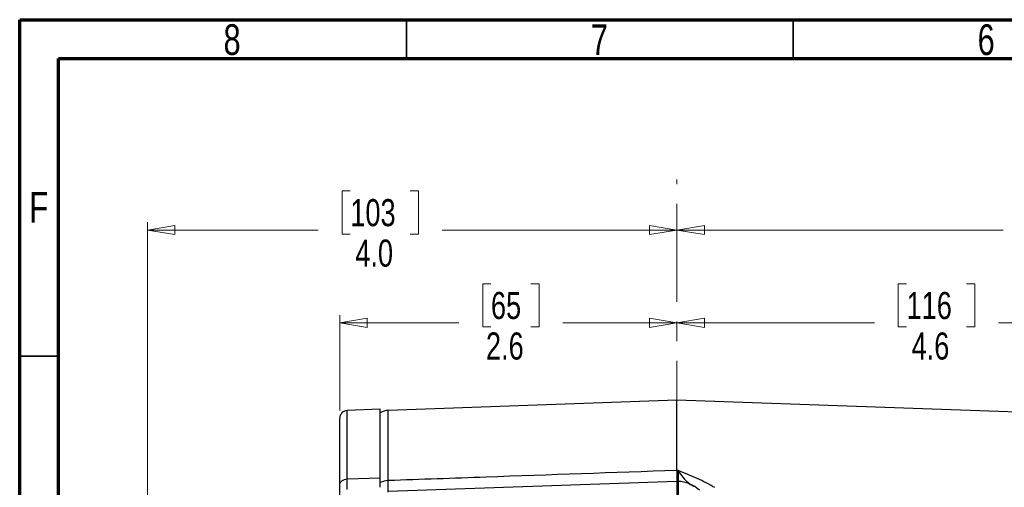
# Model space of a CAD drawing. Header units: inches. Extents: x 0.6 to 16.3, y 0.2 to 11.5.
# Tile 5 of 9: x 0.6 to 5.6, y 9.1 to 11.5. Entities that reach past the tile are written whole.
import ezdxf

# ---------------------------------------------------------------- set-up
doc = ezdxf.new("R2010")
doc.units = ezdxf.units.IN
doc.header["$MEASUREMENT"] = 0
doc.linetypes.add('CENTERX2', pattern=[0.8, 0.5, -0.1, 0.1, -0.1])
doc.styles.add('SLDTEXTSTYLE0', font='TXT', dxfattribs={"width": 0.75})
doc.dimstyles.new('SLDDIMSTYLE1', dxfattribs={"dimtxt": 0.137795, "dimasz": 0.14, "dimexe": 0, "dimexo": 0.0625, "dimgap": 0.034449, "dimtad": 0, "dimdec": 1, "dimlfac": 1.5, "dimrnd": 1e-09, "dimzin": 12, "dimdsep": 46, "dimtxsty": 'SLDTEXTSTYLE0', "dimblk1": 'CLOSED', "dimblk2": 'CLOSED', "dimsah": 1, "dimcen": 0.09, "dimadec": 0, "dimazin": 3, "dimtfac": 1, "dimtdec": 1, "dimtofl": 0, "dimtmove": 0, "dimatfit": 3, "dimldrblk": 'CLOSED', "dimfxl": 0, "dimfrac": 2, "dimtolj": 1, "dimtzin": 12, "dimarcsym": 0})
doc.dimstyles.new('SLDDIMSTYLE3', dxfattribs={"dimtxt": 0.137795, "dimasz": 0.14, "dimexe": 0, "dimexo": 0.0625, "dimgap": 0.034449, "dimtad": 0, "dimdec": 1, "dimlfac": 1.5, "dimrnd": 1e-09, "dimzin": 12, "dimdsep": 46, "dimtxsty": 'SLDTEXTSTYLE0', "dimblk1": 'CLOSED', "dimblk2": 'CLOSED', "dimsah": 1, "dimcen": 0.09, "dimadec": 0, "dimazin": 3, "dimtfac": 1, "dimtofl": 0, "dimtmove": 0, "dimatfit": 3, "dimldrblk": 'CLOSED', "dimfxl": 0, "dimfrac": 2, "dimtolj": 1, "dimtzin": 12, "dimarcsym": 0})
doc.dimstyles.new('SLDDIMSTYLE5', dxfattribs={"dimtxt": 0.137795, "dimasz": 0.14, "dimexe": 0, "dimexo": 0.0625, "dimgap": 0.034449, "dimtad": 0, "dimdec": 1, "dimlfac": 1.5, "dimrnd": 1e-09, "dimzin": 4, "dimdsep": 46, "dimtxsty": 'SLDTEXTSTYLE0', "dimblk1": 'CLOSED', "dimblk2": 'CLOSED', "dimsah": 1, "dimcen": 0.09, "dimadec": 0, "dimazin": 1, "dimtfac": 1, "dimtdec": 1, "dimtofl": 0, "dimtmove": 0, "dimatfit": 3, "dimldrblk": 'CLOSED', "dimfxl": 0, "dimfrac": 2, "dimtolj": 1, "dimtzin": 12, "dimarcsym": 0})

# ---------------------------------------------------------------- blocks, each defined once
blk = doc.blocks.new('_Closed')
at = {"color": 0, "linetype": 'ByBlock', "lineweight": -2}
for p, q in [((-1, 0.166667), (0, 0)), ((-1, 0.166667), (-1, -0.166667)), ((0, 0), (-1, -0.166667)), ((0, 0), (-1, 0))]:
    blk.add_line(p, q, dxfattribs=at)
blk = doc.blocks.new('_D_6')
at = {"color": 7, "linetype": 'Continuous', "lineweight": 0}
for p, q in [((5.1051, 10.152), (5.0631, 10.152)), ((5.0631, 10.152), (5.0631, 9.9333)), ((5.4105, 10.152), (5.4525, 10.152)), ((5.4525, 10.152), (5.4525, 9.9333)), ((6.9813, 8.9654), (6.9813, 9.9929)), ((3.936, 9.9536), (4.9423, 9.9536)), ((5.0631, 9.9333), (5.1051, 9.9333)), ((5.4525, 9.9333), (5.4105, 9.9333)), ((6.9813, 9.9536), (5.5734, 9.9536))]:
    blk.add_line(p, q, dxfattribs=at)
at = {"color": 7, "linetype": 'Continuous', "lineweight": 18, "xscale": 0.14, "yscale": 0.14, "rotation": 180.0000000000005}
blk.add_blockref('_Closed', (3.936, 9.9536), dxfattribs=at)
at = {"color": 7, "linetype": 'Continuous', "lineweight": 18, "xscale": 0.14, "yscale": 0.14}
blk.add_blockref('_Closed', (6.9813, 9.9536), dxfattribs=at)
at = {"color": 7, "linetype": 'Continuous', "lineweight": 18, "char_height": 0.1378, "attachment_point": 1, "style": 'SLDTEXTSTYLE0'}
for s, insert in [('116', (5.1051, 10.1109)), ('4.6', (5.1306, 9.9047))]:
    blk.add_mtext(s, dxfattribs=dict(at, insert=insert))
blk = doc.blocks.new('_D_7')
at = {"color": 7, "linetype": 'Continuous', "lineweight": 0}
for p, q in [((2.2735, 10.6245), (2.2315, 10.6245)), ((2.2315, 10.6245), (2.2315, 10.4057)), ((2.5789, 10.6245), (2.6209, 10.6245)), ((2.6209, 10.6245), (2.6209, 10.4057)), ((1.241, 7.9065), (1.241, 10.4654)), ((1.241, 10.426), (2.1106, 10.426)), ((3.936, 10.426), (2.7417, 10.426)), ((2.2315, 10.4057), (2.2735, 10.4057)), ((2.6209, 10.4057), (2.5789, 10.4057))]:
    blk.add_line(p, q, dxfattribs=at)
at = {"color": 7, "linetype": 'Continuous', "lineweight": 18, "xscale": 0.14, "yscale": 0.14, "rotation": 180.0000000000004}
blk.add_blockref('_Closed', (1.241, 10.426), dxfattribs=at)
at = {"color": 7, "linetype": 'Continuous', "lineweight": 18, "xscale": 0.14, "yscale": 0.14}
blk.add_blockref('_Closed', (3.936, 10.426), dxfattribs=at)
at = {"color": 7, "linetype": 'Continuous', "lineweight": 18, "char_height": 0.1378, "attachment_point": 1, "style": 'SLDTEXTSTYLE0'}
for s, insert in [('103', (2.2735, 10.5833)), ('4.0', (2.2989, 10.3772))]:
    blk.add_mtext(s, dxfattribs=dict(at, insert=insert))
blk = doc.blocks.new('_D_8')
at = {"color": 7, "linetype": 'Continuous', "lineweight": 0}
for p, q in [((2.9895, 10.152), (2.9475, 10.152)), ((2.9475, 10.152), (2.9475, 9.9333)), ((3.1931, 10.152), (3.2351, 10.152)), ((3.2351, 10.152), (3.2351, 9.9333)), ((2.2197, 9.5073), (2.2197, 9.9929)), ((2.2197, 9.9536), (2.8267, 9.9536)), ((2.9475, 9.9333), (2.9895, 9.9333)), ((3.2351, 9.9333), (3.1931, 9.9333)), ((3.936, 9.9536), (3.3559, 9.9536))]:
    blk.add_line(p, q, dxfattribs=at)
at = {"color": 7, "linetype": 'Continuous', "lineweight": 18, "xscale": 0.14, "yscale": 0.14}
for p, rotation in [((2.2197, 9.9536), 179.9999999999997), ((3.936, 9.9536), 359.9999999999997)]:
    blk.add_blockref('_Closed', p, dxfattribs=dict(at, rotation=rotation))
at = {"color": 7, "linetype": 'Continuous', "lineweight": 18, "char_height": 0.1378, "attachment_point": 1, "style": 'SLDTEXTSTYLE0'}
for s, insert in [('65', (2.9895, 10.1109)), ('2.6', (2.964, 9.9047))]:
    blk.add_mtext(s, dxfattribs=dict(at, insert=insert))
blk = doc.blocks.new('_D_9')
at = {"color": 7, "linetype": 'Continuous', "lineweight": 0}
for p, q in [((5.7604, 10.6245), (5.7184, 10.6245)), ((5.7184, 10.6245), (5.7184, 10.4057)), ((6.0658, 10.6245), (6.1078, 10.6245)), ((6.1078, 10.6245), (6.1078, 10.4057)), ((3.936, 10.426), (5.5976, 10.426)), ((8.268, 10.426), (6.2286, 10.426)), ((8.268, 9.462), (8.268, 10.4654)), ((5.7184, 10.4057), (5.7604, 10.4057)), ((6.1078, 10.4057), (6.0658, 10.4057))]:
    blk.add_line(p, q, dxfattribs=at)
at = {"color": 7, "linetype": 'Continuous', "lineweight": 18, "xscale": 0.14, "yscale": 0.14, "rotation": 180.0000000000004}
blk.add_blockref('_Closed', (3.936, 10.426), dxfattribs=at)
at = {"color": 7, "linetype": 'Continuous', "lineweight": 18, "xscale": 0.14, "yscale": 0.14}
blk.add_blockref('_Closed', (8.268, 10.426), dxfattribs=at)
at = {"color": 7, "linetype": 'Continuous', "lineweight": 18, "char_height": 0.1378, "attachment_point": 1, "style": 'SLDTEXTSTYLE0'}
for s, insert in [('165', (5.7604, 10.5833)), ('6.5', (5.7858, 10.3772))]:
    blk.add_mtext(s, dxfattribs=dict(at, insert=insert))

msp = doc.modelspace()

# ---------------------------------------------------------------- linework, layer by layer
at = {"color": 7, "linetype": 'Continuous', "lineweight": 70}
for p, q in [((0.5906, 0.1969), (0.5906, 11.4961)), ((0.5906, 11.4961), (16.3386, 11.4961)), ((0.7874, 0.3937), (0.7874, 11.2992)), ((0.7874, 11.2992), (16.1417, 11.2992))]:
    msp.add_line(p, q, dxfattribs=at)
at = {"color": 7, "linetype": 'Continuous', "lineweight": 35}
for p, q in [((2.5591, 11.2992), (2.5591, 11.4961)), ((4.5276, 11.2992), (4.5276, 11.4961)), ((0.7874, 9.7835), (0.5906, 9.7835))]:
    msp.add_line(p, q, dxfattribs=at)
at = {"color": 7, "linetype": 'CENTERX2', "lineweight": 18}
msp.add_line((3.936, 3.66), (3.936, 10.6837), dxfattribs=at)
at = {"color": 7, "linetype": 'Continuous', "lineweight": 25}
for p, q in [((3.936, 9.5599), (2.4666, 9.5085)), ((6.3018, 9.4772), (3.936, 9.5599)), ((3.936, 9.2025), (3.936, 9.5599)), ((2.4263, 9.5137), (2.2583, 9.5079)), ((2.4263, 9.1656), (2.4263, 9.5137)), ((3.9418, 9.2023), (3.936, 9.2025)), ((2.2583, 9.1596), (2.4263, 9.1656)), ((2.4263, 9.1407), (2.4263, 9.1656)), ((3.936, 9.1472), (2.4666, 9.0959)), ((3.9418, 9.147), (3.936, 9.1472)), ((3.936, 9.1472), (3.936, 8.8835))]:
    msp.add_line(p, q, dxfattribs=at)
at = {"color": 8, "linetype": 'Continuous', "lineweight": 25}
for p, q in [((2.2583, 9.1596), (2.2583, 9.5079)), ((2.4666, 9.1509), (2.4666, 9.5085)), ((3.9418, 9.147), (3.9418, 8.8835))]:
    msp.add_line(p, q, dxfattribs=at)
at = {"color": 7, "linetype": 'Continuous', "lineweight": 25}
for centre, radius, start, end in [((2.2597, 9.4679), 0.04, 92, 180), ((2.4693, 9.4286), 0.08, 92, 122.5136), ((2.4688, 9.0583), 0.0927, 91.3785, 117.2489), ((3.936, 8.9804), 0.1667, 46.6903, 88)]:
    msp.add_arc(centre, radius, start, end, dxfattribs=at)
for points, knots in [([(2.2197, 9.1266), (2.2197, 9.1609), (2.2197, 9.2302), (2.2197, 9.3142), (2.2197, 9.3829), (2.2197, 9.4323), (2.2197, 9.4628), (2.2197, 9.4657), (2.2197, 9.4671)], [0, 0, 0, 0, 0.162247, 0.327456, 0.495447, 0.667485, 0.840698, 1, 1, 1, 1]), ([(3.936, 9.2025), (3.6122, 9.1912), (3.1223, 9.1741), (2.6325, 9.1568), (2.4666, 9.1509)], [0, 0, 0, 0, 0.6611682, 1, 1, 1, 1]), ([(3.936, 9.2025), (3.936, 9.1927), (3.936, 9.1726), (3.936, 9.1532), (3.936, 9.1482), (3.936, 9.1457)], [0, 0, 0, 0, 0.329952, 0.67005, 1, 1, 1, 1]), ([(4.1285, 9.1158), (4.0996, 9.1319), (4.0559, 9.1561), (3.9917, 9.1829), (3.9587, 9.1959), (3.942, 9.2023), (3.9418, 9.2023)], [0, 0, 0, 0, 0.493398, 0.7450289, 0.9974526, 1, 1, 1, 1]), ([(2.2197, 9.073), (2.2197, 9.0789), (2.2197, 9.0912), (2.2197, 9.1145), (2.2197, 9.1266)], [0, 0, 0, 0, 0.483116, 1, 1, 1, 1]), ([(2.4263, 9.118), (2.4263, 9.1227), (2.4263, 9.1334), (2.4263, 9.154), (2.4263, 9.1656)], [0, 0, 0, 0, 0.438411, 1, 1, 1, 1]), ([(2.4263, 9.118), (2.4263, 9.1214), (2.4263, 9.1278), (2.4263, 9.1366), (2.4263, 9.1407)], [0, 0, 0, 0, 0.529605, 1, 1, 1, 1])]:
    msp.add_open_spline(points, degree=3, knots=knots, dxfattribs=at)
at = {"color": 8, "linetype": 'Continuous', "lineweight": 25}
for points, knots in [([(3.9418, 9.2023), (3.9419, 9.2022), (3.9501, 9.1893), (3.9663, 9.167), (3.992, 9.1396), (4.0106, 9.1288), (4.0207, 9.123)], [0, 0, 0, 0, 0.00274, 0.326995, 0.636104, 1, 1, 1, 1]), ([(3.9418, 9.2023), (3.9418, 9.2017), (3.942, 9.1908), (3.9421, 9.1719), (3.9422, 9.1536), (3.9422, 9.1445), (3.942, 9.1454), (3.942, 9.1457)], [0, 0, 0, 0, 0.016587, 0.293814, 0.579092, 0.864212, 1, 1, 1, 1]), ([(2.2582, 9.1065), (2.2582, 9.107), (2.2582, 9.1089), (2.2582, 9.1175), (2.2582, 9.132), (2.2583, 9.1497), (2.2583, 9.1596)], [0, 0, 0, 0, 0.077282, 0.311173, 0.614263, 1, 1, 1, 1]), ([(2.4664, 9.0925), (2.4664, 9.0922), (2.4664, 9.0907), (2.4663, 9.0995), (2.4664, 9.1183), (2.4665, 9.1399), (2.4666, 9.1509)], [0, 0, 0, 0, 0.083483, 0.392454, 0.69103, 1, 1, 1, 1])]:
    msp.add_open_spline(points, degree=3, knots=knots, dxfattribs=at)
at = {"color": 7, "linetype": 'Continuous', "lineweight": 25}
msp.add_open_spline([(2.2197, 9.1266), (2.2203, 9.1308), (2.2214, 9.1393), (2.2303, 9.1501), (2.243, 9.1578), (2.2532, 9.159), (2.2583, 9.1596)], degree=3, dxfattribs=at)

# ---------------------------------------------------------------- texts
at = {"color": 7, "linetype": 'Continuous', "lineweight": 0, "char_height": 0.1562, "attachment_point": 2, "style": 'SLDTEXTSTYLE0'}
for s, insert in [('8', (1.6717, 11.4728)), ('7', (3.5417, 11.4728)), ('6', (5.5102, 11.4728)), ('F', (0.6873, 10.6191))]:
    msp.add_mtext(s, dxfattribs=dict(at, insert=insert))

# ---------------------------------------------------------------- dimensions: what is measured, and where the dimension line sits
at = {"color": 7, "linetype": 'Continuous', "lineweight": 18}
for base, p1, dimstyle, picture, middle in [((3.936, 10.426), (1.241, 7.8671), 'SLDDIMSTYLE5', '_D_7', (2.4262, 10.426)), ((3.936, 9.9536), (2.2197, 9.4679), 'SLDDIMSTYLE1', '_D_8', (3.0913, 9.9536)), ((3.936, 10.426), (8.268, 9.4227), 'SLDDIMSTYLE1', '_D_9', (5.9131, 10.426))]:
    dim = msp.add_linear_dim(base=base, p1=p1, p2=(3.936, 10.6837), dimstyle=dimstyle, dxfattribs=at)
    dim.commit()
    dim.dimension.update_dxf_attribs({"geometry": picture, "text_midpoint": middle, "dimtype": 160})
dim = msp.add_linear_dim(base=(3.936, 9.9536), p1=(6.9813, 8.926), p2=(3.936, 10.6837), angle=0, dimstyle='SLDDIMSTYLE3', dxfattribs=at)
dim.commit()
dim.dimension.update_dxf_attribs({"geometry": '_D_6', "text_midpoint": (5.2578, 9.9536), "dimtype": 160})

doc.saveas('drawing.dxf')
